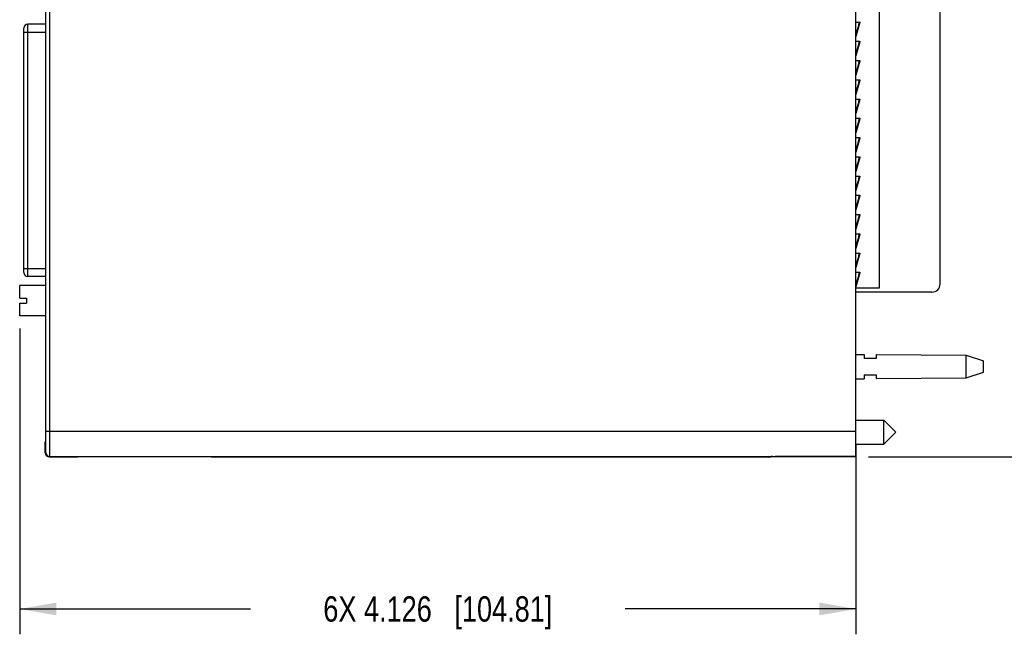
# Model space of a CAD drawing. Header units: inches. Extents: x 0 to 22, y 0 to 17.
# Tile 3 of 24: x 8.6 to 13.5, y 6 to 9. Entities that reach past the tile are written whole.
import ezdxf

# ---------------------------------------------------------------- set-up
doc = ezdxf.new("R2010")
doc.units = ezdxf.units.IN
doc.header["$LTSCALE"] = 1.21
doc.header["$MEASUREMENT"] = 0
doc.layers.get('0').update_dxf_attribs({"linetype": 'CONTINUOUS'})
doc.layers.add('DIMENSIONS', color=7, linetype='CONTINUOUS')
doc.styles.get("Standard").update_dxf_attribs({"font": 'txt', "width": 0.8})
doc.dimstyles.new('DIMSTYLE_1', dxfattribs={"dimtxt": 0.125, "dimasz": 0.18, "dimexe": 0.18, "dimexo": 0.0625, "dimgap": 0.09, "dimtad": 0, "dimtih": 1, "dimtoh": 1, "dimdec": 3, "dimzin": 4, "dimdsep": 46, "dimtxsty": 'STANDARD', "dimblk": '_FILLED', "dimblk1": '_FILLED', "dimblk2": '_FILLED', "dimcen": 0.09, "dimadec": 0, "dimazin": 0, "dimtp": 0.01, "dimtm": 0.01, "dimtfac": 1, "dimtdec": 3, "dimtofl": 0, "dimtmove": 0, "dimatfit": 3, "dimldrblk": '_FILLED', "dimfxl": 1, "dimtolj": 1, "dimtzin": 4, "dimarcsym": 0})

# ---------------------------------------------------------------- blocks, each defined once
blk = doc.blocks.new('_FILLED')
at = {"color": 0, "linetype": 'BYBLOCK'}
blk.add_solid([(0, 0), (-1, 0.174), (-1, -0.174)], dxfattribs=at)
blk = doc.blocks.new('*D2')
at = {"layer": 'DIMENSIONS', "color": 2, "linetype": 'CONTINUOUS'}
for p, q in [((8.6299, 7.5017), (8.6299, 5.9931)), ((12.7561, 6.9328), (12.7561, 5.9931)), ((8.6299, 6.1181), (9.768, 6.1181)), ((12.7561, 6.1181), (11.618, 6.1181))]:
    blk.add_line(p, q, dxfattribs=at)
at = {"layer": 'DIMENSIONS', "color": 2, "linetype": 'CONTINUOUS', "xscale": 0.18, "yscale": 0.18, "zscale": 0.18, "rotation": 180}
blk.add_blockref('_FILLED', (8.6299, 6.1181), dxfattribs=at)
at = {"layer": 'DIMENSIONS', "color": 2, "linetype": 'CONTINUOUS', "xscale": 0.18, "yscale": 0.18, "zscale": 0.18}
blk.add_blockref('_FILLED', (12.7561, 6.1181), dxfattribs=at)
at = {"layer": 'DIMENSIONS', "color": 2, "linetype": 'CONTINUOUS', "insert": (10.693, 6.1806), "char_height": 0.125, "width": 1.725, "attachment_point": 2, "line_spacing_factor": 0.9}
blk.add_mtext('6X 4.126{\\Ftxt.shx;\\W1.000000;\\H0.125000; }[104.81]', dxfattribs=at)
blk = doc.blocks.new('*D19')
at = {"layer": 'DIMENSIONS', "color": 2, "linetype": 'CONTINUOUS'}
for p, q in [((12.8186, 11.9336), (14.5111, 11.9336)), ((14.3861, 11.9336), (14.3861, 9.526)), ((14.3861, 6.8685), (14.3861, 9.276)), ((12.8186, 6.8685), (14.5111, 6.8685))]:
    blk.add_line(p, q, dxfattribs=at)
at = {"layer": 'DIMENSIONS', "color": 2, "linetype": 'CONTINUOUS', "xscale": 0.18, "yscale": 0.18, "zscale": 0.18}
for p, rotation in [((14.3861, 11.9336), 90), ((14.3861, 6.8685), 270)]:
    blk.add_blockref('_FILLED', p, dxfattribs=dict(at, rotation=rotation))
at = {"layer": 'DIMENSIONS', "color": 2, "linetype": 'CONTINUOUS', "insert": (14.3861, 9.4635), "char_height": 0.125, "width": 1.425, "attachment_point": 2, "line_spacing_factor": 0.9}
blk.add_mtext('5.065{\\Ftxt.shx;\\W1.000000;\\H0.125000; }[128.65]', dxfattribs=at)

msp = doc.modelspace()

# ---------------------------------------------------------------- linework, layer by layer
at = {"color": 7, "linetype": 'CONTINUOUS'}
for p, q in [((12.7561, 6.8685), (12.7561, 11.9336)), ((8.7588, 6.9922), (8.7588, 11.8099)), ((12.8712, 11.1016), (12.8712, 7.7016)), ((13.1712, 7.7216), (13.1712, 9.4996)), ((8.7588, 9.0041), (8.67, 9.0041)), ((12.7561, 9.0141), (12.7756, 9.0141)), ((12.7734, 9.0118), (12.7561, 8.9548)), ((12.7753, 9.0112), (12.7561, 8.9422)), ((12.7753, 9.0112), (12.7561, 8.9479)), ((12.7735, 9.012), (12.7734, 9.0118)), ((12.7734, 9.0118), (12.7753, 9.0112)), ((12.7738, 9.0141), (12.7735, 9.012)), ((12.7754, 9.0114), (12.7753, 9.0112)), ((8.6503, 7.7777), (8.6503, 8.9844)), ((12.7561, 8.9191), (12.7756, 8.9191)), ((12.7734, 8.9168), (12.7561, 8.8598)), ((12.7753, 8.9162), (12.7561, 8.8472)), ((12.7753, 8.9162), (12.7561, 8.8529)), ((12.7735, 8.917), (12.7734, 8.9168)), ((12.7734, 8.9168), (12.7753, 8.9162)), ((12.7738, 8.9191), (12.7735, 8.917)), ((12.7754, 8.9164), (12.7753, 8.9162)), ((12.7561, 8.8241), (12.7756, 8.8241)), ((12.7734, 8.8218), (12.7561, 8.7648)), ((12.7753, 8.8212), (12.7561, 8.7522)), ((12.7753, 8.8212), (12.7561, 8.7579)), ((12.7735, 8.822), (12.7734, 8.8218)), ((12.7734, 8.8218), (12.7753, 8.8212)), ((12.7738, 8.8241), (12.7735, 8.822)), ((12.7754, 8.8214), (12.7753, 8.8212)), ((12.7561, 8.7291), (12.7756, 8.7291)), ((12.7734, 8.7268), (12.7561, 8.6698)), ((12.7753, 8.7262), (12.7561, 8.6572)), ((12.7753, 8.7262), (12.7561, 8.6629)), ((12.7735, 8.727), (12.7734, 8.7268)), ((12.7734, 8.7268), (12.7753, 8.7262)), ((12.7738, 8.7291), (12.7735, 8.727)), ((12.7754, 8.7264), (12.7753, 8.7262)), ((12.7561, 8.6341), (12.7756, 8.6341)), ((12.7734, 8.6318), (12.7561, 8.5748)), ((12.7753, 8.6312), (12.7561, 8.5622)), ((12.7753, 8.6312), (12.7561, 8.5679)), ((12.7735, 8.632), (12.7734, 8.6318)), ((12.7734, 8.6318), (12.7753, 8.6312)), ((12.7738, 8.6341), (12.7735, 8.632)), ((12.7754, 8.6314), (12.7753, 8.6312)), ((12.7561, 8.5391), (12.7756, 8.5391)), ((12.7734, 8.5368), (12.7561, 8.4798)), ((12.7753, 8.5362), (12.7561, 8.4672)), ((12.7753, 8.5362), (12.7561, 8.4729)), ((12.7735, 8.537), (12.7734, 8.5368)), ((12.7734, 8.5368), (12.7753, 8.5362)), ((12.7738, 8.5391), (12.7735, 8.537)), ((12.7754, 8.5364), (12.7753, 8.5362)), ((12.7561, 8.4441), (12.7756, 8.4441)), ((12.7734, 8.4418), (12.7561, 8.3848)), ((12.7753, 8.4412), (12.7561, 8.3722)), ((12.7753, 8.4412), (12.7561, 8.3779)), ((12.7735, 8.442), (12.7734, 8.4418)), ((12.7734, 8.4418), (12.7753, 8.4412)), ((12.7738, 8.4441), (12.7735, 8.442)), ((12.7754, 8.4414), (12.7753, 8.4412)), ((12.7561, 8.3491), (12.7756, 8.3491)), ((12.7734, 8.3468), (12.7561, 8.2898)), ((12.7753, 8.3462), (12.7561, 8.2772)), ((12.7753, 8.3462), (12.7561, 8.2829)), ((12.7735, 8.347), (12.7734, 8.3468)), ((12.7734, 8.3468), (12.7753, 8.3462)), ((12.7738, 8.3491), (12.7735, 8.347)), ((12.7754, 8.3464), (12.7753, 8.3462)), ((12.7561, 8.2541), (12.7756, 8.2541)), ((12.7734, 8.2518), (12.7561, 8.1948)), ((12.7753, 8.2512), (12.7561, 8.1822)), ((12.7753, 8.2512), (12.7561, 8.1879)), ((12.7735, 8.252), (12.7734, 8.2518)), ((12.7734, 8.2518), (12.7753, 8.2512)), ((12.7738, 8.2541), (12.7735, 8.252)), ((12.7754, 8.2514), (12.7753, 8.2512)), ((12.7561, 8.1591), (12.7756, 8.1591)), ((12.7734, 8.1568), (12.7561, 8.0998)), ((12.7753, 8.1562), (12.7561, 8.0872)), ((12.7753, 8.1562), (12.7561, 8.0929)), ((12.7735, 8.157), (12.7734, 8.1568)), ((12.7734, 8.1568), (12.7753, 8.1562)), ((12.7738, 8.1591), (12.7735, 8.157)), ((12.7754, 8.1564), (12.7753, 8.1562)), ((12.7561, 8.0641), (12.7756, 8.0641)), ((12.7734, 8.0618), (12.7561, 8.0048)), ((12.7753, 8.0612), (12.7561, 7.9922)), ((12.7753, 8.0612), (12.7561, 7.9979)), ((12.7735, 8.062), (12.7734, 8.0618)), ((12.7734, 8.0618), (12.7753, 8.0612)), ((12.7738, 8.0641), (12.7735, 8.062)), ((12.7754, 8.0614), (12.7753, 8.0612)), ((12.7561, 7.9691), (12.7756, 7.9691)), ((12.7738, 7.9691), (12.7735, 7.967)), ((12.7734, 7.9668), (12.7561, 7.9098)), ((12.7753, 7.9662), (12.7561, 7.8972)), ((12.7753, 7.9662), (12.7561, 7.9029)), ((12.7735, 7.967), (12.7734, 7.9668)), ((12.7734, 7.9668), (12.7753, 7.9662)), ((12.7754, 7.9664), (12.7753, 7.9662)), ((12.7561, 7.8741), (12.7756, 7.8741)), ((12.7734, 7.8718), (12.7561, 7.8148)), ((12.7753, 7.8712), (12.7561, 7.8022)), ((12.7753, 7.8712), (12.7561, 7.8079)), ((12.7735, 7.872), (12.7734, 7.8718)), ((12.7734, 7.8718), (12.7753, 7.8712)), ((12.7738, 7.8741), (12.7735, 7.872)), ((12.7754, 7.8714), (12.7753, 7.8712)), ((12.7561, 7.7791), (12.7756, 7.7791)), ((12.7734, 7.7768), (12.7561, 7.7198)), ((12.7753, 7.7762), (12.7561, 7.7072)), ((12.7753, 7.7762), (12.7561, 7.7129)), ((12.7735, 7.777), (12.7734, 7.7768)), ((12.7734, 7.7768), (12.7753, 7.7762)), ((12.7738, 7.7791), (12.7735, 7.777)), ((12.7754, 7.7764), (12.7753, 7.7762)), ((8.7588, 7.7581), (8.67, 7.7581)), ((8.6299, 7.6518), (8.6299, 7.7138)), ((8.7588, 7.7138), (8.6299, 7.7138)), ((12.8712, 7.7016), (12.7561, 7.7016)), ((13.1312, 7.6816), (12.7561, 7.6816)), ((8.6299, 7.6518), (8.6633, 7.6518)), ((8.6633, 7.6518), (8.6633, 7.6262)), ((8.6299, 7.5642), (8.6299, 7.6262)), ((8.6299, 7.6262), (8.6633, 7.6262)), ((8.7588, 7.5642), (8.6299, 7.5642)), ((12.7561, 7.3741), (12.7961, 7.3738)), ((12.7961, 7.3738), (12.7961, 7.3541)), ((12.8561, 7.3541), (12.7961, 7.3541)), ((12.8561, 7.3734), (13.3, 7.3701)), ((12.8561, 7.3734), (12.8561, 7.3541)), ((13.3, 7.3701), (13.3861, 7.3421)), ((13.3, 7.2581), (13.3, 7.3701)), ((13.3861, 7.2861), (13.3861, 7.3421)), ((12.7561, 7.2541), (12.7961, 7.2544)), ((12.7961, 7.2741), (12.8561, 7.2741)), ((12.7961, 7.2741), (12.7961, 7.2544)), ((12.8561, 7.2741), (12.8561, 7.2548)), ((12.8561, 7.2548), (13.3, 7.2581)), ((13.3, 7.2581), (13.3861, 7.2861)), ((12.7561, 7.0491), (12.8944, 7.0491)), ((12.8944, 7.0491), (12.9534, 6.9901)), ((12.8944, 6.931), (12.8944, 7.0491)), ((12.8944, 6.931), (12.9534, 6.9901)), ((8.7561, 6.942), (8.7584, 6.9442)), ((8.7561, 6.8881), (8.7561, 6.942)), ((12.7561, 6.931), (12.8944, 6.931)), ((8.7761, 6.8681), (8.9011, 6.8681)), ((8.9011, 6.8681), (8.9021, 6.8691)), ((8.9021, 6.8691), (8.9021, 6.8691)), ((9.0271, 6.8701), (9.4652, 6.8701)), ((9.5902, 6.8691), (9.5902, 6.8691)), ((9.5902, 6.8691), (9.5911, 6.8681)), ((9.5911, 6.8681), (12.3361, 6.8681)), ((12.3382, 6.8702), (12.3361, 6.8681)), ((12.3463, 6.8703), (12.3582, 6.8704)), ((12.7561, 6.8685), (12.3564, 6.8685)), ((12.7561, 6.8704), (12.3582, 6.8704))]:
    msp.add_line(p, q, dxfattribs=at)
at = {"color": 9, "linetype": 'CONTINUOUS'}
for p, q in [((8.7593, 6.9953), (8.7593, 11.8069)), ((8.7793, 6.9953), (8.7793, 11.8069)), ((8.67, 7.7581), (8.67, 9.0041)), ((12.7705, 9.002), (12.7738, 9.0141)), ((8.6503, 8.9648), (8.7588, 8.9648)), ((12.7705, 8.907), (12.7738, 8.9191)), ((12.7705, 8.812), (12.7738, 8.8241)), ((12.7705, 8.717), (12.7738, 8.7291)), ((12.7705, 8.622), (12.7738, 8.6341)), ((12.7705, 8.527), (12.7738, 8.5391)), ((12.7705, 8.432), (12.7738, 8.4441)), ((12.7705, 8.337), (12.7738, 8.3491)), ((12.7705, 8.242), (12.7738, 8.2541)), ((12.7705, 8.147), (12.7738, 8.1591)), ((12.7705, 8.052), (12.7738, 8.0641)), ((12.7705, 7.957), (12.7738, 7.9691)), ((12.7705, 7.862), (12.7738, 7.8741)), ((8.6503, 7.7974), (8.7588, 7.7974)), ((12.7705, 7.767), (12.7738, 7.7791)), ((8.7593, 6.9953), (12.7561, 6.9953)), ((8.7561, 6.8881), (8.7584, 6.8903)), ((8.7761, 6.8681), (8.7784, 6.8703)), ((8.7784, 6.8703), (12.3463, 6.8703)), ((12.3564, 6.8685), (12.3564, 6.8704))]:
    msp.add_line(p, q, dxfattribs=at)
at = {"color": 7, "linetype": 'CONTINUOUS'}
for centre, radius, start, end in [((8.67, 8.9844), 0.0197, 90, 180), ((8.67, 7.7777), 0.0197, 180, 270), ((13.1312, 7.7216), 0.04, 270, 360), ((9.0097, 6.7001), 0.2001, 122.4952, 122.8801), ((9.0097, 6.7001), 0.2001, 122.2935, 122.4952), ((9.4825, 6.7001), 0.2001, 57.5048, 57.7065), ((9.4825, 6.7001), 0.2001, 57.1199, 57.5048)]:
    msp.add_arc(centre, radius, start, end, dxfattribs=at)
at = {"color": 9, "linetype": 'CONTINUOUS'}
msp.add_arc((8.7784, 6.8903), 0.02, 180.0052, 269.9948, dxfattribs=at)
at = {"color": 7, "linetype": 'CONTINUOUS'}
for centre, major_axis, ratio, start_param, end_param in [((8.7584, 6.9922), (0, 0.048), 0.008727, -3.132866, -1.570796), ((8.7761, 6.8881), (0.0141, 0.0141), 0.999924, -3.926953, -2.356233), ((12.3564, 6.8683), (0.02, 0), 0.008727, 1.570796, 3.132866), ((12.3582, 6.8702), (0.02, 0), 0.008727, 2.206691, 3.132866)]:
    msp.add_ellipse(centre, major_axis=major_axis, ratio=ratio, start_param=start_param, end_param=end_param, dxfattribs=at)
for points, knots in [([(12.7756, 9.0141), (12.7757, 9.0139), (12.7757, 9.0134), (12.7756, 9.0128), (12.7756, 9.0121), (12.7755, 9.0117), (12.7754, 9.0114)], [0, 0, 0, 0, 0.251927, 0.502277, 0.751444, 1, 1, 1, 1]), ([(12.7756, 8.9191), (12.7757, 8.9189), (12.7757, 8.9184), (12.7756, 8.9178), (12.7756, 8.9171), (12.7755, 8.9167), (12.7754, 8.9164)], [0, 0, 0, 0, 0.251927, 0.502277, 0.751444, 1, 1, 1, 1]), ([(12.7756, 8.8241), (12.7757, 8.8239), (12.7757, 8.8234), (12.7756, 8.8228), (12.7756, 8.8221), (12.7755, 8.8217), (12.7754, 8.8214)], [0, 0, 0, 0, 0.251927, 0.502277, 0.751444, 1, 1, 1, 1]), ([(12.7756, 8.7291), (12.7757, 8.7289), (12.7757, 8.7284), (12.7756, 8.7278), (12.7756, 8.7271), (12.7755, 8.7267), (12.7754, 8.7264)], [0, 0, 0, 0, 0.251927, 0.502277, 0.751444, 1, 1, 1, 1]), ([(12.7756, 8.6341), (12.7757, 8.6339), (12.7757, 8.6334), (12.7756, 8.6328), (12.7756, 8.6321), (12.7755, 8.6317), (12.7754, 8.6314)], [0, 0, 0, 0, 0.251927, 0.502277, 0.751444, 1, 1, 1, 1]), ([(12.7756, 8.5391), (12.7757, 8.5389), (12.7757, 8.5384), (12.7756, 8.5378), (12.7756, 8.5371), (12.7755, 8.5367), (12.7754, 8.5364)], [0, 0, 0, 0, 0.251927, 0.502277, 0.751444, 1, 1, 1, 1]), ([(12.7756, 8.4441), (12.7757, 8.4439), (12.7757, 8.4434), (12.7756, 8.4428), (12.7756, 8.4421), (12.7755, 8.4417), (12.7754, 8.4414)], [0, 0, 0, 0, 0.251927, 0.502277, 0.751444, 1, 1, 1, 1]), ([(12.7756, 8.3491), (12.7757, 8.3489), (12.7757, 8.3484), (12.7756, 8.3478), (12.7756, 8.3471), (12.7755, 8.3467), (12.7754, 8.3464)], [0, 0, 0, 0, 0.251927, 0.502277, 0.751444, 1, 1, 1, 1]), ([(12.7756, 8.2541), (12.7757, 8.2539), (12.7757, 8.2534), (12.7756, 8.2528), (12.7756, 8.2521), (12.7755, 8.2517), (12.7754, 8.2514)], [0, 0, 0, 0, 0.251927, 0.502277, 0.751444, 1, 1, 1, 1]), ([(12.7756, 8.1591), (12.7757, 8.1589), (12.7757, 8.1584), (12.7756, 8.1578), (12.7756, 8.1571), (12.7755, 8.1567), (12.7754, 8.1564)], [0, 0, 0, 0, 0.251927, 0.502277, 0.751444, 1, 1, 1, 1]), ([(12.7756, 8.0641), (12.7757, 8.0639), (12.7757, 8.0634), (12.7756, 8.0628), (12.7756, 8.0621), (12.7755, 8.0617), (12.7754, 8.0614)], [0, 0, 0, 0, 0.251927, 0.502277, 0.751444, 1, 1, 1, 1]), ([(12.7756, 7.9691), (12.7757, 7.9689), (12.7757, 7.9684), (12.7756, 7.9678), (12.7756, 7.9671), (12.7755, 7.9667), (12.7754, 7.9664)], [0, 0, 0, 0, 0.251927, 0.502277, 0.751444, 1, 1, 1, 1]), ([(12.7756, 7.8741), (12.7757, 7.8739), (12.7757, 7.8734), (12.7756, 7.8728), (12.7756, 7.8721), (12.7755, 7.8717), (12.7754, 7.8714)], [0, 0, 0, 0, 0.251927, 0.502277, 0.751444, 1, 1, 1, 1]), ([(12.7756, 7.7791), (12.7757, 7.7789), (12.7757, 7.7784), (12.7756, 7.7778), (12.7756, 7.7771), (12.7755, 7.7767), (12.7754, 7.7764)], [0, 0, 0, 0, 0.251927, 0.502277, 0.751444, 1, 1, 1, 1]), ([(8.9021, 6.8691), (8.9021, 6.8691), (8.9021, 6.8691), (8.9021, 6.8691), (8.9022, 6.8691), (8.9022, 6.8691), (8.9023, 6.8691), (8.9023, 6.8691), (8.9024, 6.8691), (8.9026, 6.8691), (8.9027, 6.8692), (8.9029, 6.8692), (8.9031, 6.8692), (8.9033, 6.8692), (8.9037, 6.8692), (8.9042, 6.8693), (8.9048, 6.8693), (8.9055, 6.8693), (8.9062, 6.8693), (8.907, 6.8694), (8.9079, 6.8694), (8.9089, 6.8694), (8.9103, 6.8694), (8.9122, 6.8695), (8.9147, 6.8695), (8.9175, 6.8696), (8.9206, 6.8696), (8.9239, 6.8697), (8.9274, 6.8697), (8.9312, 6.8698), (8.9352, 6.8698), (8.9409, 6.8698), (8.9486, 6.8699), (8.9584, 6.87), (8.9688, 6.87), (8.9798, 6.8701), (8.9912, 6.8701), (9.003, 6.8701), (9.015, 6.8701), (9.023, 6.8701), (9.0271, 6.8701)], [0, 0, 0, 0, 0.000117, 0.000268, 0.000455, 0.000677, 0.001231, 0.001932, 0.002779, 0.003773, 0.004913, 0.006199, 0.007632, 0.00921, 0.012802, 0.016973, 0.021721, 0.027045, 0.032941, 0.039409, 0.046445, 0.054049, 0.062217, 0.080218, 0.100395, 0.122695, 0.147065, 0.173453, 0.201804, 0.232053, 0.26412, 0.297919, 0.370394, 0.448827, 0.532492, 0.620569, 0.712239, 0.806641, 0.902862, 1, 1, 1, 1]), ([(9.4652, 6.8701), (9.4692, 6.8701), (9.4773, 6.8701), (9.4893, 6.8701), (9.501, 6.8701), (9.5124, 6.8701), (9.5234, 6.87), (9.5338, 6.87), (9.5436, 6.8699), (9.5513, 6.8698), (9.5571, 6.8698), (9.5611, 6.8698), (9.5649, 6.8697), (9.5684, 6.8697), (9.5717, 6.8696), (9.5747, 6.8696), (9.5775, 6.8695), (9.58, 6.8695), (9.582, 6.8694), (9.5834, 6.8694), (9.5843, 6.8694), (9.5852, 6.8694), (9.586, 6.8693), (9.5868, 6.8693), (9.5874, 6.8693), (9.588, 6.8693), (9.5885, 6.8692), (9.5889, 6.8692), (9.5892, 6.8692), (9.5894, 6.8692), (9.5895, 6.8692), (9.5897, 6.8691), (9.5898, 6.8691), (9.5899, 6.8691), (9.59, 6.8691), (9.5901, 6.8691), (9.5901, 6.8691), (9.5901, 6.8691), (9.5901, 6.8691), (9.5901, 6.8691), (9.5902, 6.8691)], [0, 0, 0, 0, 0.097138, 0.193359, 0.287761, 0.379431, 0.467509, 0.551173, 0.629606, 0.702081, 0.735881, 0.767948, 0.798197, 0.826548, 0.852935, 0.877306, 0.899606, 0.919783, 0.937784, 0.945951, 0.953555, 0.960591, 0.967058, 0.972954, 0.978278, 0.983026, 0.987198, 0.99079, 0.992368, 0.9938, 0.995087, 0.996227, 0.997221, 0.998068, 0.998768, 0.999323, 0.999545, 0.999732, 0.999883, 1, 1, 1, 1])]:
    msp.add_open_spline(points, degree=3, knots=knots, dxfattribs=at)
at = {"color": 9, "linetype": 'CONTINUOUS'}
for points, knots in [([(8.7584, 6.8903), (8.7584, 6.8903), (8.7584, 6.8903), (8.7584, 6.8903), (8.7584, 6.8904), (8.7584, 6.8904), (8.7584, 6.8904), (8.7584, 6.8905), (8.7584, 6.8906), (8.7584, 6.8907), (8.7584, 6.8908), (8.7585, 6.8909), (8.7585, 6.8911), (8.7585, 6.8913), (8.7585, 6.8916), (8.7585, 6.892), (8.7585, 6.8925), (8.7586, 6.8931), (8.7586, 6.8937), (8.7586, 6.8944), (8.7586, 6.8951), (8.7586, 6.8959), (8.7587, 6.897), (8.7587, 6.8987), (8.7588, 6.9008), (8.7588, 6.9031), (8.7588, 6.9056), (8.7589, 6.9084), (8.7589, 6.9114), (8.7589, 6.9145), (8.759, 6.9179), (8.759, 6.9215), (8.759, 6.9252), (8.7591, 6.9305), (8.7591, 6.9375), (8.7592, 6.9462), (8.7592, 6.9555), (8.7592, 6.9651), (8.7593, 6.975), (8.7593, 6.9851), (8.7593, 6.9919), (8.7593, 6.9953)], [0, 0, 0, 0, 0.00009, 0.000214, 0.000372, 0.000567, 0.001064, 0.001705, 0.002488, 0.003415, 0.004488, 0.005709, 0.007079, 0.008597, 0.012077, 0.016147, 0.020804, 0.026044, 0.031864, 0.038259, 0.045226, 0.052761, 0.06086, 0.078732, 0.098805, 0.121022, 0.145328, 0.171664, 0.199973, 0.230196, 0.262253, 0.296066, 0.331551, 0.36863, 0.447219, 0.531065, 0.619373, 0.711312, 0.805999, 0.902537, 1, 1, 1, 1]), ([(8.7784, 6.8703), (8.7784, 6.8703), (8.7784, 6.8703), (8.7784, 6.8704), (8.7784, 6.8704), (8.7784, 6.8704), (8.7784, 6.8705), (8.7784, 6.8705), (8.7784, 6.8706), (8.7784, 6.8707), (8.7784, 6.8709), (8.7785, 6.871), (8.7785, 6.8712), (8.7785, 6.8715), (8.7785, 6.8718), (8.7785, 6.8724), (8.7785, 6.8729), (8.7786, 6.8736), (8.7786, 6.8743), (8.7786, 6.8751), (8.7786, 6.876), (8.7786, 6.8769), (8.7787, 6.8783), (8.7787, 6.8802), (8.7788, 6.8828), (8.7788, 6.8855), (8.7788, 6.8886), (8.7789, 6.8919), (8.7789, 6.8954), (8.7789, 6.8992), (8.779, 6.9032), (8.779, 6.9074), (8.779, 6.9118), (8.7791, 6.9181), (8.7791, 6.9264), (8.7792, 6.9369), (8.7792, 6.9479), (8.7792, 6.9593), (8.7793, 6.9711), (8.7793, 6.9832), (8.7793, 6.9913), (8.7793, 6.9953)], [0, 0, 0, 0, 0.000085, 0.000203, 0.000356, 0.000545, 0.001031, 0.001665, 0.002446, 0.003375, 0.004452, 0.005676, 0.007049, 0.008568, 0.01205, 0.016119, 0.020774, 0.026012, 0.03183, 0.038224, 0.045191, 0.052726, 0.060826, 0.078697, 0.098763, 0.120976, 0.145282, 0.171625, 0.199941, 0.230162, 0.262218, 0.296031, 0.331521, 0.368604, 0.44719, 0.531041, 0.619358, 0.7113, 0.805992, 0.902532, 1, 1, 1, 1])]:
    msp.add_open_spline(points, degree=3, knots=knots, dxfattribs=at)

# ---------------------------------------------------------------- dimensions: what is measured, and where the dimension line sits
at = {"layer": 'DIMENSIONS', "color": 2, "linetype": 'CONTINUOUS'}
dim = msp.add_linear_dim(base=(14.3861, 6.8685), p1=(12.8186, 11.9336), p2=(12.8186, 6.8685), angle=270, dimstyle='DIMSTYLE_1', dxfattribs=at)
dim.commit()
dim.dimension.update_dxf_attribs({"geometry": '*D19', "text_midpoint": (14.2361, 9.401), "dimtype": 160})
dim = msp.add_linear_dim(base=(8.6299, 6.1181), p1=(12.7561, 6.9328), p2=(8.6299, 7.5017), angle=180, text='6X <>', dimstyle='DIMSTYLE_1', dxfattribs=at)
dim.commit()
dim.dimension.update_dxf_attribs({"geometry": '*D2', "text_midpoint": (10.593, 6.1181), "dimtype": 160})

doc.saveas('drawing.dxf')
